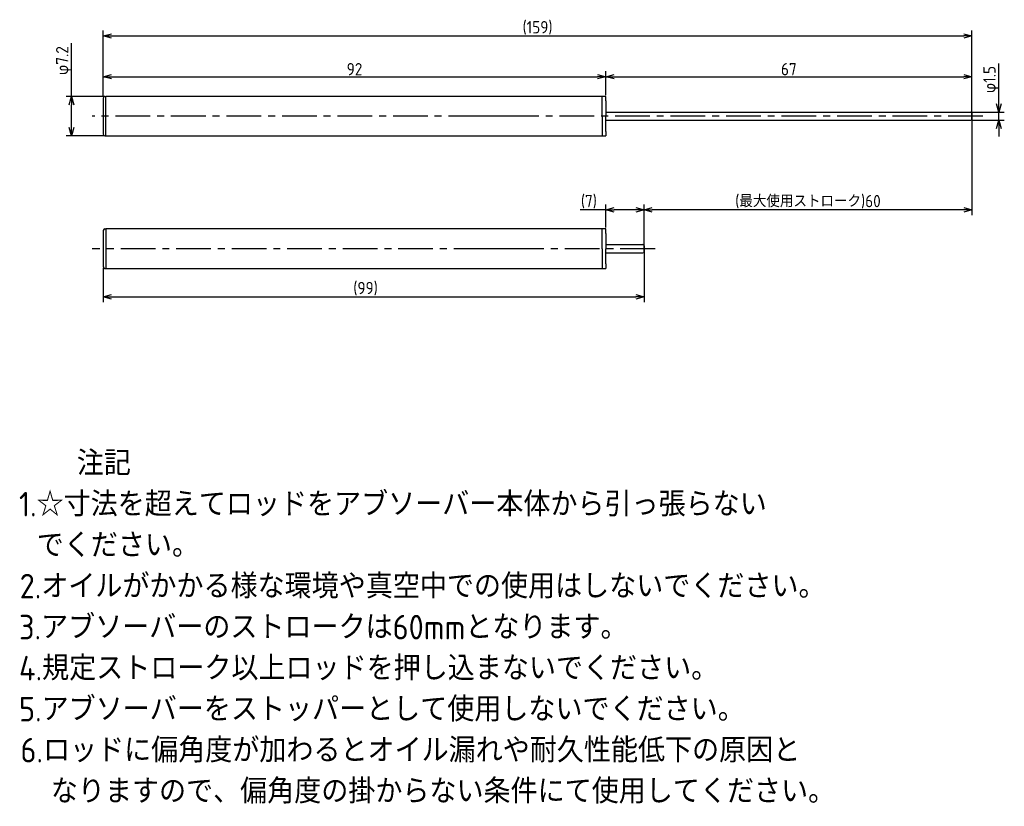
# Model space of a CAD drawing. Extents: x 85 to 265, y 98 to 242.
import ezdxf

# ---------------------------------------------------------------- set-up
doc = ezdxf.new("R2010")
doc.units = 0
doc.header["$LTSCALE"] = 0.2
doc.header["$MEASUREMENT"] = 0
doc.linetypes.add('CENTER', pattern=[50.8, 31.75, -6.35, 6.35, -6.35])
doc.layers.get('0').update_dxf_attribs({"linetype": 'CONTINUOUS'})
doc.layers.get('DEFPOINTS').update_dxf_attribs({"linetype": 'CONTINUOUS'})
for name, color, linetype in [('18-0-CON', 3, 'CONTINUOUS'), ('18-2-CEN', 1, 'CENTER'), ('35-0-CON', 7, 'CONTINUOUS')]:
    doc.layers.add(name, color=color, linetype=linetype)
doc.styles.add('DIMENSION', font='isocp.shx', dxfattribs={"bigfont": 'bigfont.shx'})
doc.styles.get("Standard").update_dxf_attribs({"font": 'isocp.shx', "bigfont": 'bigfont.shx'})
doc.dimstyles.new('外形図_部品図', dxfattribs={"dimscale": 0, "dimtxt": 4.5, "dimasz": 3, "dimexe": 2, "dimexo": 0.5, "dimgap": 0.5, "dimtad": 1, "dimdsep": 46, "dimtxsty": 'STANDARD', "dimcen": 2.5, "dimclrd": 161, "dimclre": 161, "dimclrt": 161, "dimadec": 0, "dimazin": 0, "dimtm": 1e-09, "dimtfac": 0.6, "dimtmove": 2, "dimatfit": 3, "dimfxl": 1, "dimtolj": 1, "dimarcsym": 0})

# ---------------------------------------------------------------- blocks, each defined once
blk = doc.blocks.new('_OPEN30')
at = {"color": 0, "linetype": 'ByBlock'}
for p, q in [((-1, 0.27), (0, 0)), ((0, 0), (-1, -0.27)), ((0, 0), (-1, 0))]:
    blk.add_line(p, q, dxfattribs=at)
blk = doc.blocks.new('*D202')
at = {"layer": '18-0-CON', "color": 161, "lineweight": -2}
for p, q in [((94.2, 227.84), (94.2, 237.59)), ((100.25, 227.84), (93.2, 227.84)), ((94.2, 222.14), (94.2, 226.34)), ((100.25, 220.64), (93.2, 220.64))]:
    blk.add_line(p, q, dxfattribs=at)
at = {"layer": 'DEFPOINTS', "color": 0}
for p in [(100.5, 227.84), (94.2, 220.64), (100.5, 220.64)]:
    blk.add_point(p, dxfattribs=at)
at = {"layer": '18-0-CON', "color": 161, "lineweight": -2, "xscale": 1.499999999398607, "yscale": 1.499999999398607, "zscale": 1.499999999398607}
for p, rotation in [((94.2, 227.84), 90), ((94.2, 220.64), 270)]:
    blk.add_blockref('_OPEN30', p, dxfattribs=dict(at, rotation=rotation))
at = {"layer": '18-0-CON', "color": 161, "insert": (92.83, 234.4), "char_height": 2.25, "attachment_point": 5, "rotation": 90, "style": 'DIMENSION'}
blk.add_mtext('\\A2;φ7.2', dxfattribs=at)
blk = doc.blocks.new('*D201')
at = {"layer": '18-0-CON', "color": 161, "lineweight": -2}
for p, q in [((100, 227.79), (100, 232.46)), ((101.5, 231.46), (190.5, 231.46)), ((192, 228.09), (192, 232.46))]:
    blk.add_line(p, q, dxfattribs=at)
at = {"layer": 'DEFPOINTS', "color": 0}
for p in [(192, 231.46), (100, 227.54), (192, 227.84)]:
    blk.add_point(p, dxfattribs=at)
at = {"layer": '18-0-CON', "color": 161, "lineweight": -2, "xscale": 1.499999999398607, "yscale": 1.499999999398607, "zscale": 1.499999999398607, "rotation": 180}
blk.add_blockref('_OPEN30', (100, 231.46), dxfattribs=at)
at = {"layer": '18-0-CON', "color": 161, "lineweight": -2, "xscale": 1.499999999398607, "yscale": 1.499999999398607, "zscale": 1.499999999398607}
blk.add_blockref('_OPEN30', (192, 231.46), dxfattribs=at)
at = {"layer": '18-0-CON', "color": 161, "insert": (146, 232.83), "char_height": 2.25, "attachment_point": 5, "style": 'DIMENSION'}
blk.add_mtext('\\A1;92', dxfattribs=at)
blk = doc.blocks.new('*D200')
at = {"layer": '18-0-CON', "color": 161, "lineweight": -2}
for p, q in [((192, 228.09), (192, 232.46)), ((193.5, 231.46), (257.5, 231.46)), ((259, 224.49), (259, 232.46))]:
    blk.add_line(p, q, dxfattribs=at)
at = {"layer": 'DEFPOINTS', "color": 0}
for p in [(259, 231.46), (192, 227.84), (259, 224.24)]:
    blk.add_point(p, dxfattribs=at)
at = {"layer": '18-0-CON', "color": 161, "lineweight": -2, "xscale": 1.499999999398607, "yscale": 1.499999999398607, "zscale": 1.499999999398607, "rotation": 180}
blk.add_blockref('_OPEN30', (192, 231.46), dxfattribs=at)
at = {"layer": '18-0-CON', "color": 161, "lineweight": -2, "xscale": 1.499999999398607, "yscale": 1.499999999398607, "zscale": 1.499999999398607}
blk.add_blockref('_OPEN30', (259, 231.46), dxfattribs=at)
at = {"layer": '18-0-CON', "color": 161, "insert": (225.5, 232.83), "char_height": 2.25, "attachment_point": 5, "style": 'DIMENSION'}
blk.add_mtext('\\A1;67', dxfattribs=at)
blk = doc.blocks.new('*D203')
at = {"layer": '18-0-CON', "color": 161, "lineweight": -2}
for p, q in [((263.93, 226.49), (263.93, 233.87)), ((259.05, 224.99), (264.93, 224.99)), ((259.05, 223.49), (264.93, 223.49)), ((263.93, 223.49), (263.93, 224.99)), ((263.93, 221.99), (263.93, 220.49))]:
    blk.add_line(p, q, dxfattribs=at)
at = {"layer": 'DEFPOINTS', "color": 0}
for p in [(258.8, 224.99), (258.8, 223.49), (263.93, 223.49)]:
    blk.add_point(p, dxfattribs=at)
at = {"layer": '18-0-CON', "color": 161, "lineweight": -2, "xscale": 1.499999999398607, "yscale": 1.499999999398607, "zscale": 1.499999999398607}
for p, rotation in [((263.93, 224.99), 270), ((263.93, 223.49), 90)]:
    blk.add_blockref('_OPEN30', p, dxfattribs=dict(at, rotation=rotation))
at = {"layer": '18-0-CON', "color": 161, "insert": (262.56, 230.93), "char_height": 2.25, "attachment_point": 5, "rotation": 90, "style": 'DIMENSION'}
blk.add_mtext('\\A1;φ1.5', dxfattribs=at)
blk = doc.blocks.new('*D199')
at = {"layer": '18-0-CON', "color": 161, "lineweight": -2}
for p, q in [((100, 230.54), (100, 239.92)), ((259, 224.49), (259, 239.92)), ((101.5, 238.92), (257.5, 238.92))]:
    blk.add_line(p, q, dxfattribs=at)
at = {"layer": 'DEFPOINTS', "color": 0}
for p in [(259, 238.92), (100, 230.29), (259, 224.24)]:
    blk.add_point(p, dxfattribs=at)
at = {"layer": '18-0-CON', "color": 161, "lineweight": -2, "xscale": 1.499999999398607, "yscale": 1.499999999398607, "zscale": 1.499999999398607, "rotation": 180}
blk.add_blockref('_OPEN30', (100, 238.92), dxfattribs=at)
at = {"layer": '18-0-CON', "color": 161, "lineweight": -2, "xscale": 1.499999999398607, "yscale": 1.499999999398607, "zscale": 1.499999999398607}
blk.add_blockref('_OPEN30', (259, 238.92), dxfattribs=at)
at = {"layer": '18-0-CON', "color": 161, "insert": (179.5, 240.4), "char_height": 2.25, "attachment_point": 5, "style": 'DIMENSION'}
blk.add_mtext('\\A1;(159)', dxfattribs=at)
blk = doc.blocks.new('*U162')
at = {"layer": '18-0-CON'}
for s, p in [('\u3000\u3000注記', (14.68, 121.86)), ('1.☆寸法を超えてロッドをアブソーバー本体から引っ張らない', (14, 114.36)), (' でください。', (14.68, 106.86)), ('2.オイルがかかる様な環境や真空中での使用はしないでください。', (14.12, 99.36)), ('3.アブソーバーのストロークは60mmとなります。', (14, 91.86)), ('4.規定ストローク以上ロッドを押し込まないでください。', (14, 84.36)), ('5.アブソーバーをストッパーとして使用しないでください。', (14, 76.86)), ('6.ロッドに偏角度が加わるとオイル漏れや耐久性能低下の原因と', (14.27, 69.36)), ('  なりますので、偏角度の掛からない条件にて使用してください。', (14.68, 61.86))]:
    blk.add_text(s, height=4.5, dxfattribs=at).set_placement(p)
blk = doc.blocks.new('*D205')
at = {"layer": '18-0-CON', "color": 161, "lineweight": -2}
for p, q in [((259, 223.99), (259, 206.1)), ((199, 200.25), (199, 208.1)), ((257.5, 207.1), (200.5, 207.1))]:
    blk.add_line(p, q, dxfattribs=at)
at = {"layer": 'DEFPOINTS', "color": 0}
for p in [(259, 224.24), (199, 207.1), (199, 200)]:
    blk.add_point(p, dxfattribs=at)
at = {"layer": '18-0-CON', "color": 161, "lineweight": -2, "xscale": 1.500000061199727, "yscale": 1.500000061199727, "zscale": 1.500000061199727, "rotation": 180}
blk.add_blockref('_OPEN30', (199, 207.1), dxfattribs=at)
at = {"layer": '18-0-CON', "color": 161, "lineweight": -2, "xscale": 1.500000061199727, "yscale": 1.500000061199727, "zscale": 1.500000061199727}
blk.add_blockref('_OPEN30', (259, 207.1), dxfattribs=at)
at = {"layer": '18-0-CON', "color": 161, "insert": (229, 208.59), "char_height": 2.25, "attachment_point": 5, "style": 'DIMENSION'}
blk.add_mtext('\\A1;(最大使用ストローク)60', dxfattribs=at)
blk = doc.blocks.new('*D204')
at = {"layer": '18-0-CON', "color": 161, "lineweight": -2}
for p, q in [((192, 203.85), (192, 208.1)), ((199, 200.25), (199, 208.1)), ((192, 207.1), (187.3, 207.1)), ((197.5, 207.1), (193.5, 207.1))]:
    blk.add_line(p, q, dxfattribs=at)
at = {"layer": 'DEFPOINTS', "color": 0}
for p in [(199, 207.1), (192, 203.6), (199, 200)]:
    blk.add_point(p, dxfattribs=at)
at = {"layer": '18-0-CON', "color": 161, "lineweight": -2, "xscale": 1.500000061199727, "yscale": 1.500000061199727, "zscale": 1.500000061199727, "rotation": 180}
blk.add_blockref('_OPEN30', (192, 207.1), dxfattribs=at)
at = {"layer": '18-0-CON', "color": 161, "lineweight": -2, "xscale": 1.500000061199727, "yscale": 1.500000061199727, "zscale": 1.500000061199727}
blk.add_blockref('_OPEN30', (199, 207.1), dxfattribs=at)
at = {"layer": '18-0-CON', "color": 161, "insert": (188.9, 208.59), "char_height": 2.25, "attachment_point": 5, "style": 'DIMENSION'}
blk.add_mtext('\\A1;(7)', dxfattribs=at)
blk = doc.blocks.new('*D206')
at = {"layer": '18-0-CON', "color": 161, "lineweight": -2}
for p, q in [((199, 199.75), (199, 190.2)), ((100, 196.45), (100, 190.2)), ((101.5, 191.2), (197.5, 191.2))]:
    blk.add_line(p, q, dxfattribs=at)
at = {"layer": 'DEFPOINTS', "color": 0}
for p in [(199, 200), (100, 196.7), (199, 191.2)]:
    blk.add_point(p, dxfattribs=at)
at = {"layer": '18-0-CON', "color": 161, "lineweight": -2, "xscale": 1.500000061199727, "yscale": 1.500000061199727, "zscale": 1.500000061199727, "rotation": 180}
blk.add_blockref('_OPEN30', (100, 191.2), dxfattribs=at)
at = {"layer": '18-0-CON', "color": 161, "lineweight": -2, "xscale": 1.500000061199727, "yscale": 1.500000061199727, "zscale": 1.500000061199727}
blk.add_blockref('_OPEN30', (199, 191.2), dxfattribs=at)
at = {"layer": '18-0-CON', "color": 161, "insert": (148.02, 192.69), "char_height": 2.25, "attachment_point": 5, "style": 'DIMENSION'}
blk.add_mtext('\\A1;(99)', dxfattribs=at)

msp = doc.modelspace()

# ---------------------------------------------------------------- linework, layer by layer
at = {"layer": '18-2-CEN'}
for p, q in [((261.00005, 224.24104), (98.00145, 224.24104)), ((174.40005, 224.24104), (166.90005, 224.24104)), ((201.00005, 200), (98.00145, 200)), ((174.40005, 200), (166.90005, 200))]:
    msp.add_line(p, q, dxfattribs=at)
at = {"layer": '35-0-CON'}
for p, q in [((100, 227.54104), (100, 220.94104)), ((100.3, 227.84104), (100.5, 227.84104)), ((192.00005, 227.84104), (100.5, 227.84104)), ((100.5, 220.64104), (100.5, 227.84104)), ((191.30005, 224.24104), (191.30005, 227.84104)), ((192.00005, 227.04104), (192.00005, 227.84104)), ((192.00005, 227.04104), (192.00005, 224.24104)), ((191.30005, 224.24104), (191.30005, 220.64104)), ((192.00005, 224.99104), (258.80005, 224.99104)), ((192.00005, 221.44104), (192.00005, 224.24104)), ((192.00005, 223.49104), (258.80005, 223.49104)), ((259.00005, 223.69104), (259.00005, 224.79104)), ((259.00005, 224.79104), (259.00005, 223.69104)), ((259.00005, 223.69104), (259.00005, 224.79104)), ((100.3, 220.64104), (100.5, 220.64104)), ((100.5, 220.64104), (100.5, 220.84104)), ((100.50005, 220.64104), (192.00005, 220.64104)), ((192.00005, 221.44104), (192.00005, 220.64104)), ((100, 203.3), (100, 196.7)), ((100.3, 203.6), (100.5, 203.6)), ((192.00005, 203.6), (100.5, 203.6)), ((100.5, 203.6), (100.5, 203.4)), ((100.5, 203.6), (100.5, 196.4)), ((191.30005, 200), (191.30005, 203.6)), ((192.00005, 202.8), (192.00005, 203.6)), ((192.00005, 202.8), (192.00005, 200)), ((192.00005, 200.75), (198.80005, 200.75)), ((199.00005, 199.45), (199.00005, 200.55)), ((199.00005, 200.55), (199.00005, 199.45)), ((199.00005, 199.45), (199.00005, 200.55)), ((191.30005, 200), (191.30005, 196.4)), ((192.00005, 197.2), (192.00005, 200)), ((192.00005, 199.25), (198.80005, 199.25)), ((192.00005, 197.2), (192.00005, 196.4)), ((100.3, 196.4), (100.5, 196.4)), ((100.50005, 196.4), (192.00005, 196.4))]:
    msp.add_line(p, q, dxfattribs=at)
for centre, radius, start, end in [((100.3, 227.54104), 0.3, 90, 180), ((258.80005, 224.79104), 0.2, 0, 90), ((258.80005, 224.79104), 0.2, 0, 90), ((258.80005, 224.79104), 0.2, 0, 90), ((258.80005, 223.69104), 0.2, 270, 0), ((258.80005, 223.69104), 0.2, 270, 0), ((258.80005, 223.69104), 0.2, 270, 0), ((100.3, 220.94104), 0.3, 180, 270), ((100.3, 203.3), 0.3, 90, 180), ((198.80005, 200.55), 0.2, 0, 90), ((198.80005, 200.55), 0.2, 0, 90), ((198.80005, 200.55), 0.2, 0, 90), ((198.80005, 199.45), 0.2, 270, 0), ((198.80005, 199.45), 0.2, 270, 0), ((198.80005, 199.45), 0.2, 270, 0), ((100.3, 196.7), 0.3, 180, 270)]:
    msp.add_arc(centre, radius, start, end, dxfattribs=at)

# ---------------------------------------------------------------- block references
at = {"layer": '18-0-CON'}
msp.add_blockref('*U162', (70.59132, 36.66526), dxfattribs=at)

# ---------------------------------------------------------------- dimensions: what is measured, and where the dimension line sits
for base, p1, p2, override, picture, middle in [((259.00005, 238.91619), (100, 230.29104), (259.00005, 224.24104), {"dimscale": 0.5, "dimtad": 3, "dimpost": '(<>)', "dimtxsty": 'DIMENSION', "dimblk1": 'OPEN30', "dimblk2": 'OPEN30', "dimsah": 1}, '*D199', (179.50003, 240.40423)), ((192.00005, 231.45627), (100, 227.54104), (192.00005, 227.84104), {"dimscale": 0.5, "dimtad": 3, "dimtxsty": 'DIMENSION', "dimblk1": 'OPEN30', "dimblk2": 'OPEN30', "dimsah": 1}, '*D201', (146.00003, 232.83203)), ((259.00005, 231.45627), (192.00005, 227.84104), (259.00005, 224.24104), {"dimscale": 0.5, "dimtad": 3, "dimpost": '<>', "dimtxsty": 'DIMENSION', "dimblk1": 'OPEN30', "dimblk2": 'OPEN30', "dimsah": 1}, '*D200', (225.50005, 232.83127))]:
    dim = msp.add_linear_dim(base=base, p1=p1, p2=p2, dimstyle='外形図_部品図', override=override, dxfattribs=at)
    dim.commit()
    dim.dimension.update_dxf_attribs({"geometry": picture, "text_midpoint": middle})
for base, p1, p2, override, picture, middle in [((94.2021, 220.64104), (100.5, 227.84104), (100.50005, 220.64104), {"dimscale": 0.5, "dimtad": 3, "dimpost": 'φ<>', "dimtxsty": 'DIMENSION', "dimblk1": 'OPEN30', "dimblk2": 'OPEN30', "dimsah": 1, "dimtp": 0.1, "dimtm": 0.3, "dimtmove": 0, "dimtolj": 2}, '*D202', (94.2021, 234.40459)), ((263.93379, 223.49104), (258.80005, 224.99104), (258.80005, 223.49104), {"dimscale": 0.5, "dimtad": 3, "dimpost": 'φ<>', "dimtxsty": 'DIMENSION', "dimblk1": 'OPEN30', "dimblk2": 'OPEN30', "dimsah": 1, "dimtm": 0.05, "dimtmove": 0}, '*D203', (263.93379, 230.93138))]:
    dim = msp.add_linear_dim(base=base, p1=p1, p2=p2, angle=90, dimstyle='外形図_部品図', override=override, dxfattribs=at)
    dim.commit()
    dim.dimension.update_dxf_attribs({"geometry": picture, "text_midpoint": middle, "dimtype": 160})
for base, p1, override, picture, middle in [((199.00005, 207.09791), (259.00005, 224.24104), {"dimscale": 0.5, "dimtad": 3, "dimdec": 4, "dimpost": '(最大使用ストローク)<>', "dimtxsty": 'DIMENSION', "dimblk": 'OPEN30', "dimtdec": 4, "dimtmove": 0, "dimtzin": 0}, '*D205', (229.00005, 207.09791)), ((199.00005, 207.10124), (192.00005, 203.6), {"dimscale": 0.5, "dimtad": 3, "dimdec": 4, "dimpost": '(<>)', "dimtxsty": 'DIMENSION', "dimblk": 'OPEN30', "dimtdec": 4, "dimtmove": 0, "dimtzin": 0}, '*D204', (188.90094, 207.10124)), ((199.00005, 191.20439), (100, 196.7), {"dimscale": 0.5, "dimtad": 3, "dimdec": 1, "dimpost": '(<>)', "dimtxsty": 'DIMENSION', "dimblk": 'OPEN30', "dimtdec": 4, "dimtmove": 0, "dimtzin": 0}, '*D206', (148.02221, 191.20439))]:
    dim = msp.add_linear_dim(base=base, p1=p1, p2=(199.00005, 200), dimstyle='外形図_部品図', override=override, dxfattribs=at)
    dim.commit()
    dim.dimension.update_dxf_attribs({"geometry": picture, "text_midpoint": middle, "dimtype": 160})

doc.saveas('drawing.dxf')
